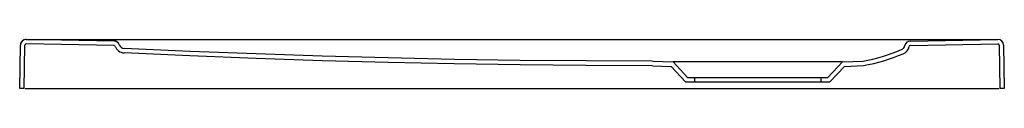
# Model space of a CAD drawing. Header units: millimetres. Extents: x 4924.404 to 4925.106, y 2649.042 to 2649.077.
import ezdxf

# ---------------------------------------------------------------- set-up
doc = ezdxf.new("R2010")
doc.units = ezdxf.units.MM
doc.layers.add('SANINDUSA', color=3, linetype='Continuous')

msp = doc.modelspace()

# ---------------------------------------------------------------- linework, layer by layer
at = {"layer": 'SANINDUSA'}
for p, q in [((4924.40892, 2649.07656), (4924.41768, 2649.07652)), ((4924.47159, 2649.07543), (4924.40896, 2649.07652)), ((4924.41768, 2649.07652), (4925.09223, 2649.07652)), ((4925.03859, 2649.07543), (4925.10096, 2649.07652)), ((4925.09223, 2649.07652), (4925.10099, 2649.07656)), ((4924.40435, 2649.04159), (4924.40489, 2649.07259)), ((4924.40755, 2649.04159), (4924.40809, 2649.07253)), ((4924.47153, 2649.07223), (4924.4089, 2649.07332)), ((4925.03865, 2649.07223), (4925.10101, 2649.07332)), ((4925.10183, 2649.07253), (4925.10237, 2649.04159)), ((4925.10503, 2649.07259), (4925.10557, 2649.04159)), ((4924.8549, 2649.05788), (4924.86821, 2649.05741)), ((4924.85496, 2649.06108), (4924.86965, 2649.06057)), ((4924.86821, 2649.05741), (4924.87857, 2649.04637)), ((4924.86965, 2649.06057), (4924.87996, 2649.04957)), ((4924.99027, 2649.06057), (4924.86965, 2649.06057)), ((4924.97996, 2649.04957), (4924.99027, 2649.06057)), ((4924.98134, 2649.04637), (4924.9917, 2649.05741)), ((4924.99027, 2649.06057), (4925.00496, 2649.06108)), ((4924.9917, 2649.05741), (4925.00532, 2649.05789)), ((4924.87996, 2649.04957), (4924.97996, 2649.04957)), ((4924.88496, 2649.04957), (4924.88496, 2649.04637)), ((4924.97496, 2649.04957), (4924.97496, 2649.04637)), ((4924.40755, 2649.04159), (4924.40435, 2649.04159)), ((4924.40835, 2649.04159), (4925.10157, 2649.04159)), ((4924.87857, 2649.04637), (4924.98134, 2649.04637)), ((4925.10557, 2649.04159), (4925.10237, 2649.04159))]:
    msp.add_line(p, q, dxfattribs=at)
for points in [[(4924.85496, 2649.06108), (4924.80792, 2649.06122), (4924.76089, 2649.06165), (4924.71389, 2649.06236), (4924.66684, 2649.06336), (4924.61983, 2649.06464), (4924.57281, 2649.06621), (4924.52575, 2649.06806), (4924.47883, 2649.07019)], [(4924.8549, 2649.05788), (4924.80786, 2649.05802), (4924.76081, 2649.05845), (4924.7138, 2649.05916), (4924.66673, 2649.06016), (4924.61972, 2649.06144), (4924.57269, 2649.06301), (4924.52561, 2649.06486), (4924.47868, 2649.067)]]:
    msp.add_lwpolyline(points, dxfattribs=at)
for centre, radius, start, end in [((4924.40889, 2649.07256), 0.004, 89.49884, 178.99892), ((4924.40889, 2649.07252), 0.004, 89, 179), ((4925.10103, 2649.07252), 0.004, 1, 91), ((4925.10103, 2649.07256), 0.004, 1.00108, 90.50116), ((4924.40889, 2649.07252), 0.0008, 89, 179), ((4924.47152, 2649.07143), 0.0008, 20.18128, 89), ((4924.47152, 2649.07143), 0.004, 20.18152, 89), ((4924.47902, 2649.07419), 0.0072, 200.18104, 267.22171), ((4924.47902, 2649.07419), 0.004, 200.18103, 267.22171), ((4924.97844, 2649.19807), 0.13953, 280.95668, 292.73684), ((4925.03083, 2649.07307), 0.004, 292.56566, 348.16862), ((4925.03083, 2649.07307), 0.0072, 292.56566, 348.16862), ((4925.03866, 2649.07143), 0.004, 91, 168.16862), ((4925.03866, 2649.07143), 0.0008, 91, 168.16862), ((4925.10103, 2649.07252), 0.0008, 1, 91), ((4924.97844, 2649.19807), 0.14273, 280.8548, 292.73287)]:
    msp.add_arc(centre, radius, start, end, dxfattribs=at)

doc.saveas('drawing.dxf')
